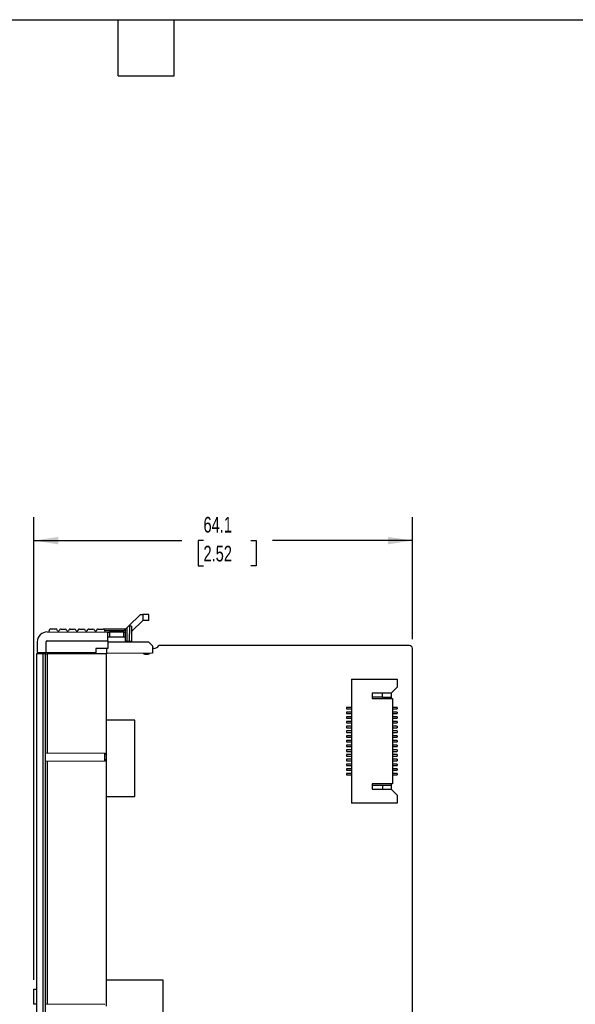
# Model space of a CAD drawing. Header units: millimetres. Extents: x 8 to 341, y 8 to 262.
# Tile 3 of 4: x 153 to 247, y 95 to 262. Entities that reach past the tile are written whole.
import ezdxf

# ---------------------------------------------------------------- set-up
doc = ezdxf.new("R2010")
doc.units = ezdxf.units.MM
doc.header["$LTSCALE"] = 1.25
doc.layers.add('DIMENSIONS', color=140, linetype='Continuous', lineweight=25)
doc.layers.add('TEXT', color=140, linetype='Continuous', lineweight=25)
doc.styles.add('SLDTEXTSTYLE0', font='TXT', dxfattribs={"width": 0.7})
doc.dimstyles.new('SLDDIMSTYLE2', dxfattribs={"dimtxt": 2.69751, "dimasz": 4.1275, "dimexe": 0, "dimexo": 0.0625, "dimgap": 0.674377, "dimtad": 0, "dimtih": 1, "dimtoh": 1, "dimrnd": 1e-09, "dimzin": 12, "dimdsep": 46, "dimtxsty": 'SLDTEXTSTYLE0', "dimsah": 1, "dimcen": 0.09, "dimadec": 0, "dimazin": 3, "dimtfac": 1, "dimtofl": 0, "dimtmove": 0, "dimatfit": 3, "dimfxl": 0, "dimfrac": 2, "dimtolj": 1, "dimtzin": 12, "dimarcsym": 0})

# ---------------------------------------------------------------- blocks, each defined once
blk = doc.blocks.new('_D_4')
at = {"layer": 'DIMENSIONS'}
for p, q in [((155.64, 99.37), (155.64, 177.7)), ((219.69, 157.07), (219.69, 177.7)), ((155.64, 173.74), (180.68, 173.74)), ((184.33, 173.74), (183.43, 173.74)), ((183.43, 173.74), (183.43, 169.45)), ((192.35, 173.74), (193.25, 173.74)), ((193.25, 173.74), (193.25, 169.45)), ((219.69, 173.74), (196, 173.74)), ((183.43, 169.45), (184.33, 169.45)), ((193.25, 169.45), (192.35, 169.45))]:
    blk.add_line(p, q, dxfattribs=at)
for points in [[(155.64, 173.74), (159.76, 173.1), (159.76, 174.37)], [(219.69, 173.74), (215.56, 174.37), (215.56, 173.1)]]:
    blk.add_solid(points, dxfattribs=at)
at = {"layer": 'DIMENSIONS', "char_height": 2.646, "attachment_point": 1, "style": 'SLDTEXTSTYLE0'}
for s, insert in [('64.1', (184.33, 177.75)), ('2.52', (184.33, 172.86))]:
    blk.add_mtext(s, dxfattribs=dict(at, insert=insert))

msp = doc.modelspace()

# ---------------------------------------------------------------- linework, layer by layer
for p, q in [((171.641, 159.24), (173.646, 161.235)), ((174.058, 160.234), (172.139, 158.325)), ((173.646, 161.235), (174.06, 161.234)), ((174.06, 161.234), (174.058, 160.234)), ((175.058, 160.232), (174.058, 160.234)), ((175.06, 161.232), (174.06, 161.234)), ((175.058, 160.232), (175.06, 161.232)), ((158.188, 158.274), (158.189, 158.474)), ((158.49, 158.774), (159.315, 158.771)), ((159.614, 158.471), (159.914, 158.47)), ((160.215, 158.769), (160.89, 158.767)), ((161.189, 158.467), (161.489, 158.466)), ((161.79, 158.765), (162.465, 158.764)), ((162.764, 158.463), (163.064, 158.462)), ((163.365, 158.761), (164.04, 158.76)), ((164.339, 158.459), (164.639, 158.458)), ((164.94, 158.757), (165.615, 158.756)), ((165.914, 158.455), (166.214, 158.454)), ((166.515, 158.753), (167.34, 158.751)), ((171.14, 158.742), (167.34, 158.751)), ((167.639, 158.451), (167.638, 158.251)), ((170.839, 158.442), (167.639, 158.451)), ((170.638, 158.243), (171.14, 158.742)), ((171.134, 156.692), (171.14, 158.742)), ((171.44, 159.041), (171.14, 158.742)), ((171.434, 156.691), (171.44, 159.041)), ((171.641, 159.24), (171.44, 159.041)), ((171.841, 159.24), (171.641, 159.24)), ((171.834, 156.69), (171.841, 159.24)), ((172.141, 159.239), (171.841, 159.24)), ((172.141, 159.239), (172.134, 156.689)), ((157.885, 156.775), (168.135, 156.749)), ((157.888, 158.275), (168.138, 158.249)), ((168.135, 156.749), (168.131, 155.449)), ((168.135, 156.749), (168.138, 158.249)), ((168.136, 157.449), (168.436, 157.449)), ((168.138, 158.249), (168.438, 158.249)), ((168.438, 158.249), (168.436, 157.449)), ((168.436, 157.449), (170.836, 157.442)), ((170.838, 158.242), (168.438, 158.249)), ((170.836, 157.442), (170.838, 158.242)), ((170.836, 157.442), (171.136, 157.442)), ((170.838, 158.242), (171.138, 158.242)), ((156.184, 156.579), (156.18, 154.779)), ((157.68, 154.776), (157.684, 156.576)), ((166.131, 155.454), (166.13, 154.754)), ((168.131, 155.449), (166.131, 155.454)), ((167.935, 155.45), (167.935, 154.58)), ((175.079, 156.56), (168.134, 156.56)), ((171.134, 156.692), (171.434, 156.691)), ((171.434, 156.691), (171.834, 156.69)), ((171.834, 156.69), (172.134, 156.689)), ((175.685, 155.943), (175.079, 156.56)), ((175.685, 155.943), (175.685, 154.671)), ((175.919, 155.48), (175.685, 155.48)), ((219.185, 155.98), (176.785, 155.98)), ((219.685, 76.08), (219.685, 155.48)), ((157.185, 154.58), (156.085, 154.551)), ((156.085, 154.551), (156.085, 77.069)), ((156.18, 154.779), (157.68, 154.776)), ((157.185, 154.58), (157.185, 154.777)), ((157.185, 77.04), (157.185, 154.58)), ((157.585, 154.58), (157.185, 154.58)), ((157.585, 77.04), (157.585, 154.58)), ((157.585, 154.58), (157.883, 154.58)), ((166.13, 154.754), (157.68, 154.776)), ((157.883, 154.58), (157.883, 137.807)), ((167.935, 154.58), (157.883, 154.58)), ((175.685, 154.671), (167.935, 154.603)), ((167.935, 137.419), (167.935, 154.58)), ((209.365, 150.28), (209.365, 129.28)), ((209.365, 150.28), (217.115, 150.28)), ((217.115, 150.28), (217.115, 148.93)), ((217.115, 148.93), (216.115, 147.93)), ((216.115, 147.93), (212.865, 147.93)), ((212.865, 147.93), (212.865, 146.98)), ((214.615, 147.23), (212.865, 147.23)), ((212.865, 146.98), (216.315, 146.98)), ((214.615, 147.23), (214.615, 147.93)), ((214.615, 147.23), (216.115, 147.23)), ((216.115, 147.93), (216.115, 147.23)), ((216.115, 147.23), (216.115, 146.98)), ((216.315, 146.98), (216.315, 132.58)), ((208.515, 145.505), (208.515, 145.255)), ((209.365, 145.505), (208.515, 145.505)), ((208.515, 145.255), (209.365, 145.255)), ((217.115, 145.505), (216.315, 145.505)), ((216.315, 145.255), (217.115, 145.255)), ((217.115, 145.505), (217.115, 145.255)), ((208.515, 144.705), (208.515, 144.455)), ((209.365, 144.705), (208.515, 144.705)), ((208.515, 144.455), (209.365, 144.455)), ((208.515, 143.905), (208.515, 143.655)), ((209.365, 143.905), (208.515, 143.905)), ((208.515, 143.655), (209.365, 143.655)), ((217.115, 144.705), (216.315, 144.705)), ((216.315, 144.455), (217.115, 144.455)), ((217.115, 143.905), (216.315, 143.905)), ((216.315, 143.655), (217.115, 143.655)), ((217.115, 144.705), (217.115, 144.455)), ((217.115, 143.905), (217.115, 143.655)), ((172.735, 143.308), (167.935, 143.308)), ((172.735, 130.408), (172.735, 143.308)), ((208.515, 143.105), (208.515, 142.855)), ((209.365, 143.105), (208.515, 143.105)), ((208.515, 142.855), (209.365, 142.855)), ((208.515, 142.305), (208.515, 142.055)), ((209.365, 142.305), (208.515, 142.305)), ((208.515, 142.055), (209.365, 142.055)), ((217.115, 143.105), (216.315, 143.105)), ((216.315, 142.855), (217.115, 142.855)), ((217.115, 142.305), (216.315, 142.305)), ((216.315, 142.055), (217.115, 142.055)), ((217.115, 143.105), (217.115, 142.855)), ((217.115, 142.305), (217.115, 142.055)), ((208.515, 141.505), (208.515, 141.255)), ((209.365, 141.505), (208.515, 141.505)), ((208.515, 141.255), (209.365, 141.255)), ((208.515, 140.705), (208.515, 140.455)), ((209.365, 140.705), (208.515, 140.705)), ((208.515, 140.455), (209.365, 140.455)), ((217.115, 141.505), (216.315, 141.505)), ((216.315, 141.255), (217.115, 141.255)), ((217.115, 140.705), (216.315, 140.705)), ((216.315, 140.455), (217.115, 140.455)), ((217.115, 141.505), (217.115, 141.255)), ((217.115, 140.705), (217.115, 140.455)), ((208.515, 139.905), (208.515, 139.655)), ((209.365, 139.905), (208.515, 139.905)), ((208.515, 139.655), (209.365, 139.655)), ((208.515, 139.105), (208.515, 138.855)), ((209.365, 139.105), (208.515, 139.105)), ((208.515, 138.855), (209.365, 138.855)), ((217.115, 139.905), (216.315, 139.905)), ((216.315, 139.655), (217.115, 139.655)), ((217.115, 139.105), (216.315, 139.105)), ((216.315, 138.855), (217.115, 138.855)), ((217.115, 139.905), (217.115, 139.655)), ((217.115, 139.105), (217.115, 138.855)), ((157.585, 137.81), (167.632, 137.722)), ((167.632, 136.398), (167.632, 137.722)), ((167.632, 137.722), (167.935, 137.419)), ((167.935, 136.704), (167.935, 137.419)), ((208.515, 138.305), (208.515, 138.055)), ((209.365, 138.305), (208.515, 138.305)), ((208.515, 138.055), (209.365, 138.055)), ((208.515, 137.505), (208.515, 137.255)), ((209.365, 137.505), (208.515, 137.505)), ((208.515, 137.255), (209.365, 137.255)), ((217.115, 138.305), (216.315, 138.305)), ((216.315, 138.055), (217.115, 138.055)), ((217.115, 137.505), (216.315, 137.505)), ((216.315, 137.255), (217.115, 137.255)), ((217.115, 138.305), (217.115, 138.055)), ((217.115, 137.505), (217.115, 137.255)), ((167.632, 136.398), (157.585, 136.31)), ((157.883, 136.312), (157.883, 95.307)), ((167.634, 136.398), (167.632, 136.398)), ((167.634, 136.398), (167.935, 136.704)), ((167.935, 94.919), (167.935, 136.704)), ((208.515, 136.705), (208.515, 136.455)), ((209.365, 136.705), (208.515, 136.705)), ((208.515, 136.455), (209.365, 136.455)), ((208.515, 135.905), (208.515, 135.655)), ((209.365, 135.905), (208.515, 135.905)), ((208.515, 135.655), (209.365, 135.655)), ((208.515, 135.105), (208.515, 134.855)), ((209.365, 135.105), (208.515, 135.105)), ((217.115, 136.705), (216.315, 136.705)), ((216.315, 136.455), (217.115, 136.455)), ((217.115, 135.905), (216.315, 135.905)), ((216.315, 135.655), (217.115, 135.655)), ((217.115, 135.105), (216.315, 135.105)), ((217.115, 136.705), (217.115, 136.455)), ((217.115, 135.905), (217.115, 135.655)), ((217.115, 135.105), (217.115, 134.855)), ((208.515, 134.855), (209.365, 134.855)), ((208.515, 134.305), (208.515, 134.055)), ((209.365, 134.305), (208.515, 134.305)), ((208.515, 134.055), (209.365, 134.055)), ((216.315, 134.855), (217.115, 134.855)), ((217.115, 134.305), (216.315, 134.305)), ((216.315, 134.055), (217.115, 134.055)), ((217.115, 134.305), (217.115, 134.055)), ((216.315, 132.58), (212.865, 132.58)), ((212.865, 132.58), (212.865, 131.63)), ((212.865, 132.33), (214.615, 132.33)), ((214.615, 132.33), (214.615, 131.63)), ((214.615, 132.33), (216.115, 132.33)), ((216.115, 132.58), (216.115, 132.33)), ((216.115, 132.33), (216.115, 131.63)), ((167.935, 130.408), (172.735, 130.408)), ((212.865, 131.63), (216.115, 131.63)), ((216.115, 131.63), (217.115, 130.63)), ((217.115, 130.63), (217.115, 129.28)), ((217.115, 129.28), (209.365, 129.28)), ((177.485, 99.333), (167.935, 99.333)), ((177.485, 83.583), (177.485, 99.333)), ((155.635, 95.238), (155.635, 97.778)), ((155.635, 97.778), (156.085, 97.778)), ((156.085, 95.238), (155.635, 95.238)), ((157.585, 95.31), (167.632, 95.222))]:
    msp.add_line(p, q)
for centre, radius, start, end in [((158.489, 158.474), 0.3, 89.85605, 179.85605), ((159.314, 158.471), 0.3, 359.85605, 89.85605), ((160.214, 158.469), 0.3, 89.85605, 179.85605), ((160.889, 158.467), 0.3, 359.85605, 89.85605), ((161.789, 158.465), 0.3, 89.85605, 179.85605), ((162.464, 158.464), 0.3, 359.85605, 89.85605), ((163.364, 158.461), 0.3, 89.85605, 179.85605), ((164.039, 158.46), 0.3, 359.85605, 89.85605), ((164.939, 158.457), 0.3, 89.85605, 179.85605), ((165.614, 158.456), 0.3, 359.85605, 89.85605), ((166.514, 158.453), 0.3, 89.85605, 179.85605), ((167.339, 158.451), 0.3, 359.85605, 89.85605), ((157.884, 156.575), 1.7, 89.85605, 179.85605), ((157.884, 156.575), 0.2, 89.85605, 179.85605), ((175.919, 156.48), 1, 270, 330), ((219.185, 155.48), 0.5, 0, 90), ((174.685, 155.48), 1, 235.38947, 270), ((174.685, 155.48), 1, 270, 305.61053)]:
    msp.add_arc(centre, radius, start, end)
at = {"layer": 'TEXT'}
for p, q in [((7.937, 261.938), (341.312, 261.938)), ((169.863, 252.412), (169.863, 261.938)), ((179.387, 252.412), (179.387, 261.938)), ((169.863, 252.412), (179.387, 252.412))]:
    msp.add_line(p, q, dxfattribs=at)

# ---------------------------------------------------------------- dimensions: what is measured, and where the dimension line sits
at = {"layer": 'DIMENSIONS'}
dim = msp.add_linear_dim(base=(219.685, 173.736), p1=(155.635, 97.778), p2=(219.685, 155.48), dimstyle='SLDDIMSTYLE2', dxfattribs=at)
dim.commit()
dim.dimension.update_dxf_attribs({"geometry": '_D_4', "text_midpoint": (188.34, 173.736), "dimtype": 160})

doc.saveas('drawing.dxf')
